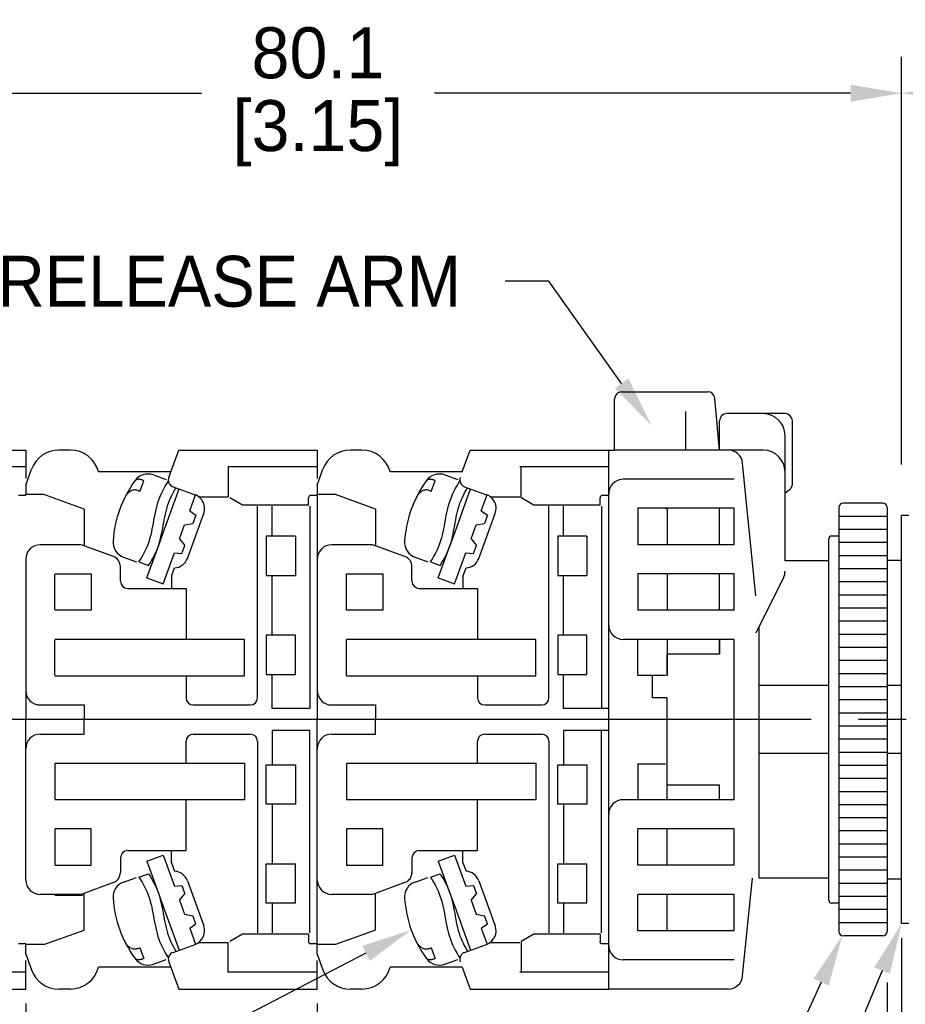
# Model space of a CAD drawing. Header units: inches. Extents: x 3 to 435, y 10 to 289.
# Tile 5 of 7: x 216 to 277, y 143 to 210. Entities that reach past the tile are written whole.
import ezdxf
from ezdxf import colors
from ezdxf.entities.mleader import LeaderData, LeaderLine
from ezdxf.math import Vec2, Vec3

# ---------------------------------------------------------------- set-up
doc = ezdxf.new("R2010")
doc.units = ezdxf.units.IN
doc.header["$LTSCALE"] = 10
doc.header["$MEASUREMENT"] = 0
doc.linetypes.add('CENTER', pattern=[0.4, 0.25, -0.05, 0.05, -0.05])
for name, color, linetype in [('CENTER', 40, 'CENTER'), ('DIMENSIONS', 140, 'Continuous'), ('TEXT', 140, 'Continuous')]:
    doc.layers.add(name, color=color, linetype=linetype)
doc.styles.add('FSTD1', font='txt.shx', dxfattribs={"bigfont": 'extfont.shx'})
doc.dimstyles.new('FSTD1', dxfattribs={"dimtxt": 3, "dimasz": 3, "dimexe": 1, "dimexo": 1, "dimgap": 1.5, "dimtad": 1, "dimdec": 1, "dimrnd": 1, "dimdsep": 46, "dimtxsty": 'FSTD1', "dimblk1": 'OPEN30', "dimblk2": 'OPEN30', "dimsah": 1, "dimcen": 0.1, "dimclrd": 256, "dimclre": 256, "dimclrt": 256, "dimadec": 0, "dimazin": 0, "dimtfac": 1, "dimtdec": 1, "dimtmove": 0, "dimatfit": 3, "dimldrblk": 'OPEN30', "dimfxl": 1, "dimtolj": 1, "dimarcsym": 0})
doc.dimstyles.get("Standard").update_dxf_attribs({"dimtxt": 3.5, "dimasz": 3.5, "dimexe": 2.5, "dimexo": 3.5, "dimgap": 1, "dimtad": 0, "dimtih": 1, "dimtoh": 1, "dimdec": 1, "dimzin": 0, "dimdsep": 46, "dimtxsty": 'Standard', "dimcen": 0, "dimadec": 0, "dimazin": 0, "dimtfac": 1, "dimtdec": 1, "dimtofl": 0, "dimtmove": 0, "dimatfit": 3, "dimfxl": 1, "dimtolj": 1, "dimtzin": 0, "dimarcsym": 0})

# ---------------------------------------------------------------- blocks, each defined once
blk = doc.blocks.new('_OPEN30')
at = {"color": 0, "linetype": 'ByBlock'}
for p, q in [((-1, 0.267949), (0, 0)), ((0, 0), (-1, -0.267949)), ((0, 0), (-1, 0))]:
    blk.add_line(p, q, dxfattribs=at)
blk = doc.blocks.new('*D49')
at = {"layer": 'DEFPOINTS', "color": 0, "transparency": 16777216}
for p in [(276.787, 148.197), (236.687, 143.697), (236.687, 112.511)]:
    blk.add_point(p, dxfattribs=at)
at = {"layer": 'DIMENSIONS', "lineweight": -2, "transparency": 16777216}
for p, q in [((276.787, 147.197), (276.787, 111.511)), ((236.687, 142.697), (236.687, 111.511)), ((273.787, 112.511), (239.687, 112.511))]:
    blk.add_line(p, q, dxfattribs=at)
at = {"layer": 'DIMENSIONS', "lineweight": -2, "transparency": 16777216, "xscale": 3, "yscale": 3, "zscale": 3, "rotation": 180}
blk.add_blockref('_OPEN30', (236.687, 112.511), dxfattribs=at)
at = {"layer": 'DIMENSIONS', "lineweight": -2, "transparency": 16777216, "xscale": 3, "yscale": 3, "zscale": 3}
blk.add_blockref('_OPEN30', (276.787, 112.511), dxfattribs=at)
at = {"layer": 'DIMENSIONS', "transparency": 16777216, "insert": (256.737, 115.511), "char_height": 3, "attachment_point": 5, "style": 'FSTD1'}
blk.add_mtext('\\A1;40', dxfattribs=at)
blk = doc.blocks.new('*D50')
at = {"layer": 'DEFPOINTS', "color": 0, "transparency": 16777216}
for p in [(276.787, 148.197), (216.687, 143.697), (216.687, 103.544)]:
    blk.add_point(p, dxfattribs=at)
at = {"layer": 'DIMENSIONS', "lineweight": -2, "transparency": 16777216}
for p, q in [((276.787, 147.197), (276.787, 102.544)), ((216.687, 142.697), (216.687, 102.544)), ((273.787, 103.544), (219.687, 103.544))]:
    blk.add_line(p, q, dxfattribs=at)
at = {"layer": 'DIMENSIONS', "lineweight": -2, "transparency": 16777216, "xscale": 3, "yscale": 3, "zscale": 3, "rotation": 180}
blk.add_blockref('_OPEN30', (216.687, 103.544), dxfattribs=at)
at = {"layer": 'DIMENSIONS', "lineweight": -2, "transparency": 16777216, "xscale": 3, "yscale": 3, "zscale": 3}
blk.add_blockref('_OPEN30', (276.787, 103.544), dxfattribs=at)
at = {"layer": 'DIMENSIONS', "transparency": 16777216, "insert": (246.737, 106.544), "char_height": 3, "attachment_point": 5, "style": 'FSTD1'}
blk.add_mtext('\\A1;\\A1;60', dxfattribs=at)
blk = doc.blocks.new('*D57')
at = {"layer": 'DEFPOINTS', "color": 0, "transparency": 16777216}
for p in [(288.787, 205.193), (276.787, 176.197), (288.787, 162.495)]:
    blk.add_point(p, dxfattribs=at)
at = {"layer": 'DIMENSIONS', "color": 0, "lineweight": -2, "transparency": 16777216}
for p, q in [((276.787, 179.697), (276.787, 207.693)), ((288.787, 165.995), (288.787, 207.693)), ((280.287, 205.193), (285.287, 205.193)), ((288.787, 205.193), (292.287, 205.193))]:
    blk.add_line(p, q, dxfattribs=at)
at = {"layer": 'DIMENSIONS', "color": 0, "transparency": 16777216}
for points in [[(280.287, 205.777), (280.287, 204.61), (276.787, 205.193)], [(285.287, 205.777), (285.287, 204.61), (288.787, 205.193)]]:
    blk.add_solid(points, dxfattribs=at)
at = {"layer": 'DIMENSIONS', "color": 0, "transparency": 16777216, "char_height": 3.5, "attachment_point": 5}
for s, insert in [('\\A1;12.0', (300.579, 207.943)), ('\\A1;[0.47]', (300.579, 202.443))]:
    blk.add_mtext(s, dxfattribs=dict(at, insert=insert))
blk = doc.blocks.new('*D58')
at = {"layer": 'DEFPOINTS', "color": 0, "transparency": 16777216}
for p in [(196.687, 205.193), (276.787, 176.197), (196.687, 173.197)]:
    blk.add_point(p, dxfattribs=at)
at = {"layer": 'DIMENSIONS', "color": 0, "lineweight": -2, "transparency": 16777216}
for p, q in [((196.687, 176.697), (196.687, 207.693)), ((276.787, 179.697), (276.787, 207.693)), ((200.187, 205.193), (228.737, 205.193)), ((273.287, 205.193), (244.737, 205.193))]:
    blk.add_line(p, q, dxfattribs=at)
at = {"layer": 'DIMENSIONS', "color": 0, "transparency": 16777216}
for points in [[(200.187, 205.777), (200.187, 204.61), (196.687, 205.193)], [(273.287, 205.777), (273.287, 204.61), (276.787, 205.193)]]:
    blk.add_solid(points, dxfattribs=at)
at = {"layer": 'DIMENSIONS', "color": 0, "transparency": 16777216, "char_height": 3.5, "attachment_point": 5}
for s, insert in [('\\A1;80.1', (236.737, 207.943)), ('\\A1;[3.15]', (236.737, 202.443))]:
    blk.add_mtext(s, dxfattribs=dict(at, insert=insert))
blk = doc.blocks.new('*D60')
at = {"layer": 'DEFPOINTS', "color": 0, "transparency": 16777216}
for p in [(276.787, 148.197), (275.787, 147.647), (276.787, 125.069)]:
    blk.add_point(p, dxfattribs=at)
at = {"layer": 'DIMENSIONS', "color": 0, "lineweight": -2, "transparency": 16777216}
for p, q in [((276.787, 144.697), (276.787, 122.569)), ((275.787, 144.147), (275.787, 122.569)), ((272.287, 125.069), (268.787, 125.069)), ((280.287, 125.069), (283.787, 125.069))]:
    blk.add_line(p, q, dxfattribs=at)
at = {"layer": 'DIMENSIONS', "color": 0, "transparency": 16777216}
for points in [[(272.287, 125.652), (272.287, 124.486), (275.787, 125.069)], [(280.287, 125.652), (280.287, 124.486), (276.787, 125.069)]]:
    blk.add_solid(points, dxfattribs=at)
at = {"layer": 'DIMENSIONS', "color": 0, "transparency": 16777216, "char_height": 3.5, "attachment_point": 5}
for s, insert in [('\\A1;1.0', (299.37, 127.819)), ('\\A1;[0.04]\\PPANEL\\PTHICKNESS', (299.37, 116.486))]:
    blk.add_mtext(s, dxfattribs=dict(at, insert=insert))

msp = doc.modelspace()

# ---------------------------------------------------------------- linework, layer by layer
for p, q in [((257.587, 184.697), (263.479, 184.697)), ((257.087, 180.697), (257.087, 184.197)), ((264.287, 180.697), (263.977, 184.24)), ((261.987, 180.697), (261.987, 183.348)), ((268.787, 183.197), (264.787, 183.197)), ((264.287, 180.697), (264.287, 182.697)), ((269.287, 178.36), (269.287, 182.697)), ((268.787, 179.197), (268.787, 181.697)), ((207.184, 180.697), (216.687, 180.697)), ((216.687, 180.697), (216.687, 178.747)), ((219.75, 180.697), (218.961, 180.697)), ((226.5, 178.817), (227.184, 180.697)), ((227.184, 180.697), (236.687, 180.697)), ((236.687, 180.697), (236.687, 178.747)), ((239.75, 180.697), (238.961, 180.697)), ((246.638, 179.197), (247.184, 180.697)), ((247.184, 180.697), (257.087, 180.697)), ((256.687, 143.697), (256.687, 180.697)), ((267.287, 180.697), (257.087, 180.697)), ((266.787, 170.697), (265.877, 179.796)), ((216.687, 179.547), (210.587, 179.547)), ((216.687, 178.297), (217.082, 179.381)), ((226.638, 179.197), (221.687, 179.197)), ((230.587, 179.547), (230.587, 177.497)), ((236.687, 179.547), (230.587, 179.547)), ((236.687, 178.297), (237.082, 179.381)), ((246.638, 179.197), (241.687, 179.197)), ((256.687, 179.547), (250.587, 179.547)), ((250.687, 177.422), (250.687, 179.522)), ((268.787, 173.087), (268.787, 179.197)), ((224.251, 178.657), (224.22, 178.645)), ((224.284, 178.668), (224.251, 178.657)), ((224.317, 178.676), (224.284, 178.668)), ((224.351, 178.682), (224.317, 178.676)), ((224.385, 178.686), (224.351, 178.682)), ((224.419, 178.688), (224.385, 178.686)), ((224.453, 178.688), (224.419, 178.688)), ((224.488, 178.686), (224.453, 178.688)), ((224.522, 178.682), (224.488, 178.686)), ((224.517, 177.862), (224.783, 178.593)), ((224.557, 178.676), (224.522, 178.682)), ((224.591, 178.669), (224.557, 178.676)), ((224.624, 178.66), (224.591, 178.669)), ((224.657, 178.649), (224.624, 178.66)), ((224.69, 178.637), (224.657, 178.649)), ((224.722, 178.624), (224.69, 178.637)), ((224.753, 178.609), (224.722, 178.624)), ((224.783, 178.593), (224.753, 178.609)), ((225.452, 178.986), (226.329, 178.667)), ((226.366, 178.387), (226.476, 178.56)), ((244.251, 178.657), (244.22, 178.645)), ((244.284, 178.668), (244.251, 178.657)), ((244.317, 178.676), (244.284, 178.668)), ((244.351, 178.682), (244.317, 178.676)), ((244.385, 178.686), (244.351, 178.682)), ((244.419, 178.688), (244.385, 178.686)), ((244.453, 178.688), (244.419, 178.688)), ((244.488, 178.686), (244.453, 178.688)), ((244.522, 178.682), (244.488, 178.686)), ((244.517, 177.862), (244.783, 178.593)), ((244.557, 178.676), (244.522, 178.682)), ((244.591, 178.669), (244.557, 178.676)), ((244.624, 178.66), (244.591, 178.669)), ((244.657, 178.649), (244.624, 178.66)), ((244.69, 178.637), (244.657, 178.649)), ((244.722, 178.624), (244.69, 178.637)), ((244.753, 178.609), (244.722, 178.624)), ((244.783, 178.593), (244.753, 178.609)), ((245.452, 178.986), (246.329, 178.667)), ((246.366, 178.387), (246.476, 178.56)), ((265.287, 178.697), (257.687, 178.697)), ((216.687, 178.297), (216.687, 177.647)), ((223.74, 177.773), (223.702, 177.737)), ((223.78, 177.807), (223.74, 177.773)), ((223.822, 177.839), (223.78, 177.807)), ((223.865, 177.868), (223.822, 177.839)), ((223.911, 177.893), (223.865, 177.868)), ((223.959, 177.915), (223.911, 177.893)), ((224.008, 177.933), (223.959, 177.915)), ((224.059, 177.947), (224.008, 177.933)), ((224.11, 177.955), (224.059, 177.947)), ((224.163, 177.958), (224.11, 177.955)), ((224.215, 177.956), (224.163, 177.958)), ((224.268, 177.95), (224.215, 177.956)), ((224.32, 177.939), (224.268, 177.95)), ((224.372, 177.925), (224.32, 177.939)), ((224.422, 177.907), (224.372, 177.925)), ((224.471, 177.886), (224.422, 177.907)), ((224.517, 177.862), (224.471, 177.886)), ((225.978, 177.662), (226.066, 177.848)), ((226.066, 177.848), (226.16, 178.031)), ((226.119, 175.019), (227.213, 178.026)), ((226.16, 178.031), (226.26, 178.211)), ((226.26, 178.211), (226.366, 178.387)), ((226.714, 177.588), (226.803, 177.763)), ((226.799, 178.177), (228.303, 177.629)), ((226.803, 177.763), (226.898, 177.935)), ((226.898, 177.935), (226.997, 178.104)), ((236.687, 178.297), (236.687, 162.197)), ((243.74, 177.773), (243.702, 177.737)), ((243.78, 177.807), (243.74, 177.773)), ((243.822, 177.839), (243.78, 177.807)), ((243.865, 177.868), (243.822, 177.839)), ((243.911, 177.893), (243.865, 177.868)), ((243.959, 177.915), (243.911, 177.893)), ((244.008, 177.933), (243.959, 177.915)), ((244.059, 177.947), (244.008, 177.933)), ((244.11, 177.955), (244.059, 177.947)), ((244.163, 177.958), (244.11, 177.955)), ((244.215, 177.956), (244.163, 177.958)), ((244.268, 177.95), (244.215, 177.956)), ((244.32, 177.939), (244.268, 177.95)), ((244.372, 177.925), (244.32, 177.939)), ((244.422, 177.907), (244.372, 177.925)), ((244.471, 177.886), (244.422, 177.907)), ((244.517, 177.862), (244.471, 177.886)), ((245.978, 177.662), (246.066, 177.848)), ((246.066, 177.848), (246.16, 178.031)), ((246.119, 175.019), (247.213, 178.026)), ((246.16, 178.031), (246.26, 178.211)), ((246.26, 178.211), (246.366, 178.387)), ((246.714, 177.588), (246.803, 177.763)), ((246.799, 178.177), (248.303, 177.629)), ((246.803, 177.763), (246.898, 177.935)), ((246.898, 177.935), (246.997, 178.104)), ((269.077, 177.953), (268.787, 177.746)), ((216.687, 177.587), (216.185, 177.587)), ((217.939, 177.647), (216.687, 177.647)), ((220.687, 176.647), (217.939, 177.647)), ((223.539, 177.533), (223.51, 177.489)), ((223.569, 177.576), (223.539, 177.533)), ((223.6, 177.618), (223.569, 177.576)), ((223.632, 177.659), (223.6, 177.618)), ((223.667, 177.699), (223.632, 177.659)), ((223.702, 177.737), (223.667, 177.699)), ((225.702, 176.892), (225.76, 177.088)), ((225.76, 177.088), (225.825, 177.282)), ((225.825, 177.282), (225.898, 177.474)), ((225.898, 177.474), (225.978, 177.662)), ((226.483, 177.046), (226.553, 177.229)), ((226.553, 177.229), (226.63, 177.41)), ((226.63, 177.41), (226.714, 177.588)), ((227.942, 176.52), (228.341, 177.615)), ((228.551, 177.497), (230.587, 177.497)), ((231.553, 176.922), (230.687, 177.422)), ((236.108, 177.48), (236.098, 177.422)), ((236.098, 176.922), (236.098, 177.422)), ((236.138, 177.537), (236.108, 177.48)), ((236.185, 177.587), (236.138, 177.537)), ((236.687, 177.587), (236.185, 177.587)), ((237.939, 177.647), (236.687, 177.647)), ((240.687, 176.647), (237.939, 177.647)), ((243.539, 177.533), (243.51, 177.489)), ((243.569, 177.576), (243.539, 177.533)), ((243.6, 177.618), (243.569, 177.576)), ((243.632, 177.659), (243.6, 177.618)), ((243.667, 177.699), (243.632, 177.659)), ((243.702, 177.737), (243.667, 177.699)), ((245.702, 176.892), (245.76, 177.088)), ((245.76, 177.088), (245.825, 177.282)), ((245.825, 177.282), (245.898, 177.474)), ((245.898, 177.474), (245.978, 177.662)), ((246.483, 177.046), (246.553, 177.229)), ((246.553, 177.229), (246.63, 177.41)), ((246.63, 177.41), (246.714, 177.588)), ((247.942, 176.52), (248.341, 177.615)), ((248.551, 177.497), (250.587, 177.497)), ((251.553, 176.922), (250.687, 177.422)), ((256.108, 177.48), (256.098, 177.422)), ((256.098, 176.922), (256.098, 177.422)), ((256.138, 177.537), (256.108, 177.48)), ((256.185, 177.587), (256.138, 177.537)), ((256.687, 177.587), (256.185, 177.587)), ((220.687, 176.647), (220.687, 174.123)), ((225.563, 176.293), (225.605, 176.494)), ((225.605, 176.494), (225.651, 176.694)), ((225.651, 176.694), (225.702, 176.892)), ((226.271, 176.292), (226.315, 176.483)), ((226.315, 176.483), (226.365, 176.672)), ((226.365, 176.672), (226.421, 176.86)), ((226.421, 176.86), (226.483, 177.046)), ((227.942, 176.52), (228.366, 176.223)), ((236.098, 176.922), (231.553, 176.922)), ((232.589, 163.697), (232.589, 176.847)), ((233.589, 174.797), (233.589, 176.847)), ((236.187, 176.847), (236.187, 162.947)), ((240.687, 176.647), (240.687, 174.123)), ((245.563, 176.293), (245.605, 176.494)), ((245.605, 176.494), (245.651, 176.694)), ((245.651, 176.694), (245.702, 176.892)), ((246.271, 176.292), (246.315, 176.483)), ((246.315, 176.483), (246.365, 176.672)), ((246.365, 176.672), (246.421, 176.86)), ((246.421, 176.86), (246.483, 177.046)), ((247.942, 176.52), (248.366, 176.223)), ((256.098, 176.922), (251.553, 176.922)), ((252.589, 163.697), (252.589, 176.847)), ((253.589, 174.797), (253.589, 176.847)), ((256.187, 176.847), (256.187, 162.947)), ((258.687, 176.697), (258.687, 174.197)), ((265.287, 176.697), (258.687, 176.697)), ((260.687, 176.647), (260.55, 176.697)), ((260.687, 176.647), (260.687, 174.197)), ((264.287, 174.197), (264.287, 176.697)), ((265.287, 174.197), (265.287, 176.697)), ((272.487, 176.747), (272.487, 174.797)), ((275.487, 177.047), (272.787, 177.047)), ((275.787, 176.747), (275.787, 147.647)), ((225.449, 175.687), (225.486, 175.889)), ((225.486, 175.889), (225.523, 176.091)), ((225.523, 176.091), (225.563, 176.293)), ((226.155, 175.713), (226.192, 175.907)), ((226.192, 175.907), (226.23, 176.1)), ((226.23, 176.1), (226.271, 176.292)), ((227.777, 173.262), (228.9, 176.348)), ((228.366, 176.223), (228.161, 175.659)), ((245.449, 175.687), (245.486, 175.889)), ((245.486, 175.889), (245.523, 176.091)), ((245.523, 176.091), (245.563, 176.293)), ((246.155, 175.713), (246.192, 175.907)), ((246.192, 175.907), (246.23, 176.1)), ((246.23, 176.1), (246.271, 176.292)), ((247.777, 173.262), (248.9, 176.348)), ((248.366, 176.223), (248.161, 175.659)), ((275.787, 176.147), (272.487, 176.147)), ((277.287, 176.197), (276.787, 176.197)), ((276.787, 173.137), (276.787, 176.197)), ((225.284, 174.882), (225.33, 175.082)), ((225.33, 175.082), (225.372, 175.283)), ((225.372, 175.283), (225.412, 175.484)), ((225.412, 175.484), (225.449, 175.687)), ((226.009, 174.94), (226.048, 175.133)), ((226.048, 175.133), (226.084, 175.326)), ((226.084, 175.326), (226.12, 175.52)), ((226.12, 175.52), (226.155, 175.713)), ((227.242, 174.598), (227.592, 175.559)), ((227.592, 175.559), (228.161, 175.659)), ((245.284, 174.882), (245.33, 175.082)), ((245.33, 175.082), (245.372, 175.283)), ((245.372, 175.283), (245.412, 175.484)), ((245.412, 175.484), (245.449, 175.687)), ((246.009, 174.94), (246.048, 175.133)), ((246.048, 175.133), (246.084, 175.326)), ((246.084, 175.326), (246.12, 175.52)), ((246.12, 175.52), (246.155, 175.713)), ((247.242, 174.598), (247.592, 175.559)), ((247.592, 175.559), (248.161, 175.659)), ((275.787, 175.247), (272.487, 175.247)), ((225.11, 174.294), (225.175, 174.488)), ((225.175, 174.488), (225.233, 174.684)), ((225.233, 174.684), (225.284, 174.882)), ((225.811, 174.173), (226.119, 175.019)), ((225.869, 174.369), (225.921, 174.558)), ((225.921, 174.558), (225.967, 174.748)), ((225.967, 174.748), (226.009, 174.94)), ((227.242, 174.598), (227.614, 174.155)), ((233.187, 174.797), (233.187, 172.097)), ((235.187, 174.797), (233.187, 174.797)), ((235.187, 174.797), (235.187, 172.097)), ((245.11, 174.294), (245.175, 174.488)), ((245.175, 174.488), (245.233, 174.684)), ((245.233, 174.684), (245.284, 174.882)), ((245.811, 174.173), (246.119, 175.019)), ((245.869, 174.369), (245.921, 174.558)), ((245.921, 174.558), (245.967, 174.748)), ((245.967, 174.748), (246.009, 174.94)), ((247.242, 174.598), (247.614, 174.155)), ((253.187, 174.797), (253.187, 172.097)), ((255.187, 174.797), (253.187, 174.797)), ((255.187, 174.797), (255.187, 172.097)), ((271.787, 173.087), (271.787, 174.597)), ((272.487, 174.797), (271.987, 174.797)), ((272.487, 174.797), (272.487, 149.597)), ((220.484, 174.197), (217.687, 174.197)), ((222.702, 173.389), (220.484, 174.197)), ((224.775, 173.545), (224.869, 173.728)), ((224.869, 173.728), (224.957, 173.914)), ((224.957, 173.914), (225.037, 174.102)), ((224.99, 171.918), (225.811, 174.173)), ((225.037, 174.102), (225.11, 174.294)), ((225.596, 173.634), (225.675, 173.814)), ((225.675, 173.814), (225.747, 173.997)), ((225.747, 173.997), (225.812, 174.182)), ((225.812, 174.182), (225.869, 174.369)), ((227.408, 173.592), (227.614, 174.155)), ((240.484, 174.197), (237.687, 174.197)), ((242.702, 173.389), (240.484, 174.197)), ((244.775, 173.545), (244.869, 173.728)), ((244.869, 173.728), (244.957, 173.914)), ((244.957, 173.914), (245.037, 174.102)), ((244.99, 171.918), (245.811, 174.173)), ((245.037, 174.102), (245.11, 174.294)), ((245.596, 173.634), (245.675, 173.814)), ((245.675, 173.814), (245.747, 173.997)), ((245.747, 173.997), (245.812, 174.182)), ((245.812, 174.182), (245.869, 174.369)), ((247.408, 173.592), (247.614, 174.155)), ((265.287, 174.197), (258.687, 174.197)), ((275.787, 174.347), (272.487, 174.347)), ((216.687, 173.197), (216.687, 162.197)), ((223.4, 173.348), (224.277, 173.029)), ((224.459, 173.016), (224.569, 173.189)), ((224.569, 173.189), (224.674, 173.365)), ((224.674, 173.365), (224.775, 173.545)), ((225.222, 172.942), (225.323, 173.11)), ((225.323, 173.11), (225.42, 173.282)), ((225.42, 173.282), (225.511, 173.457)), ((225.511, 173.457), (225.596, 173.634)), ((226.118, 171.507), (226.893, 173.637)), ((226.893, 173.637), (227.408, 173.592)), ((243.4, 173.348), (244.277, 173.029)), ((244.459, 173.016), (244.569, 173.189)), ((244.569, 173.189), (244.674, 173.365)), ((244.674, 173.365), (244.775, 173.545)), ((245.222, 172.942), (245.323, 173.11)), ((245.323, 173.11), (245.42, 173.282)), ((245.42, 173.282), (245.511, 173.457)), ((245.511, 173.457), (245.596, 173.634)), ((246.118, 171.507), (246.893, 173.637)), ((246.893, 173.637), (247.408, 173.592)), ((271.787, 173.087), (268.787, 173.087)), ((271.787, 151.306), (271.787, 173.087)), ((275.787, 173.447), (272.487, 173.447)), ((275.787, 173.137), (276.787, 173.137)), ((276.787, 151.256), (276.787, 173.137)), ((223.187, 171.697), (223.187, 172.697)), ((224.459, 173.016), (225.116, 172.776)), ((225.116, 172.776), (225.222, 172.942)), ((226.687, 172.021), (226.9, 172.606)), ((243.187, 171.697), (243.187, 172.697)), ((244.459, 173.016), (245.116, 172.776)), ((245.116, 172.776), (245.222, 172.942)), ((246.687, 172.021), (246.9, 172.606)), ((275.787, 172.547), (272.487, 172.547)), ((218.687, 172.197), (221.187, 172.197)), ((218.687, 169.747), (218.687, 172.147)), ((221.187, 172.197), (221.187, 169.697)), ((224.99, 171.918), (226.118, 171.507)), ((226.687, 172.021), (226.687, 171.197)), ((233.187, 172.097), (235.187, 172.097)), ((233.589, 167.997), (233.589, 172.097)), ((238.687, 172.197), (241.187, 172.197)), ((238.687, 169.697), (238.687, 172.197)), ((241.187, 172.197), (241.187, 169.697)), ((244.99, 171.918), (246.118, 171.507)), ((246.687, 172.021), (246.687, 171.197)), ((253.187, 172.097), (255.187, 172.097)), ((253.589, 167.997), (253.589, 172.097)), ((258.687, 172.197), (258.687, 169.697)), ((265.287, 172.197), (258.687, 172.197)), ((260.687, 172.197), (260.687, 169.697)), ((264.287, 169.697), (264.287, 172.197)), ((265.287, 169.697), (265.287, 172.197)), ((268.683, 171.945), (266.787, 168.127)), ((223.687, 171.197), (227.687, 171.197)), ((227.687, 171.197), (227.687, 167.697)), ((243.687, 171.197), (247.687, 171.197)), ((247.687, 171.197), (247.687, 167.697)), ((275.787, 171.647), (272.487, 171.647)), ((275.787, 170.747), (272.487, 170.747)), ((221.187, 169.697), (218.687, 169.697)), ((241.187, 169.697), (238.687, 169.697)), ((265.287, 169.697), (258.687, 169.697)), ((275.787, 169.847), (272.487, 169.847)), ((266.987, 168.529), (266.987, 151.306)), ((275.787, 168.947), (272.487, 168.947)), ((231.687, 167.697), (218.687, 167.697)), ((218.687, 165.247), (218.687, 167.647)), ((231.687, 165.197), (231.687, 167.697)), ((233.187, 167.997), (233.187, 165.297)), ((235.187, 167.997), (233.187, 167.997)), ((235.187, 165.297), (235.187, 167.997)), ((251.687, 167.697), (238.687, 167.697)), ((238.687, 165.197), (238.687, 167.697)), ((251.687, 165.197), (251.687, 167.697)), ((253.187, 167.997), (253.187, 165.297)), ((255.187, 167.997), (253.187, 167.997)), ((255.187, 165.297), (255.187, 167.997)), ((265.287, 167.697), (257.687, 167.697)), ((258.687, 165.247), (258.687, 167.647)), ((260.687, 167.697), (260.687, 165.197)), ((264.287, 167.697), (264.287, 166.697)), ((264.287, 166.697), (264.287, 167.697)), ((265.287, 156.697), (265.287, 167.697)), ((275.787, 168.047), (272.487, 168.047)), ((275.787, 167.147), (272.487, 167.147)), ((264.287, 166.697), (260.687, 166.697)), ((260.687, 165.197), (260.687, 166.697)), ((275.787, 166.247), (272.487, 166.247)), ((218.687, 165.197), (231.687, 165.197)), ((227.687, 165.197), (227.687, 163.697)), ((233.187, 165.297), (235.187, 165.297)), ((233.589, 162.947), (233.589, 165.297)), ((238.687, 165.197), (251.687, 165.197)), ((247.687, 165.197), (247.687, 163.697)), ((253.187, 165.297), (255.187, 165.297)), ((253.589, 162.947), (253.589, 165.297)), ((258.687, 165.247), (260.587, 165.247)), ((259.687, 163.697), (259.687, 165.197)), ((275.787, 165.347), (272.487, 165.347)), ((271.787, 164.529), (266.987, 164.529)), ((275.787, 164.447), (272.487, 164.447)), ((276.787, 164.529), (275.787, 164.529)), ((260.687, 163.697), (259.687, 163.697)), ((260.687, 157.697), (260.687, 163.697)), ((217.687, 163.197), (220.687, 163.197)), ((220.687, 163.197), (220.687, 162.197)), ((228.187, 163.197), (232.089, 163.197)), ((236.187, 162.947), (233.589, 162.947)), ((237.687, 163.197), (240.687, 163.197)), ((240.687, 163.197), (240.687, 162.197)), ((240.687, 163.197), (240.687, 162.197)), ((248.187, 163.197), (252.089, 163.197)), ((256.687, 162.947), (253.589, 162.947)), ((275.787, 163.547), (272.487, 163.547)), ((275.787, 162.647), (272.487, 162.647)), ((220.687, 162.197), (196.687, 162.197)), ((220.687, 162.197), (196.687, 162.197)), ((216.687, 151.197), (216.687, 162.197)), ((240.687, 162.197), (220.687, 162.197)), ((220.687, 161.197), (220.687, 162.197)), ((240.687, 162.197), (220.687, 162.197)), ((236.687, 146.097), (236.687, 162.197)), ((260.687, 162.197), (240.687, 162.197)), ((240.687, 161.197), (240.687, 162.197)), ((240.687, 161.197), (240.687, 162.197)), ((260.687, 162.197), (240.687, 162.197)), ((260.687, 156.697), (260.687, 162.197)), ((275.787, 161.747), (272.487, 161.747)), ((217.687, 161.197), (220.687, 161.197)), ((228.187, 161.197), (232.089, 161.197)), ((233.589, 161.447), (233.589, 159.097)), ((236.187, 161.447), (233.589, 161.447)), ((236.187, 147.547), (236.187, 161.447)), ((237.687, 161.197), (240.687, 161.197)), ((248.187, 161.197), (252.089, 161.197)), ((253.589, 161.447), (253.589, 159.097)), ((256.687, 161.447), (253.589, 161.447)), ((256.187, 147.547), (256.187, 161.447)), ((227.687, 159.197), (227.687, 160.697)), ((232.589, 160.697), (232.589, 147.547)), ((247.687, 159.197), (247.687, 160.697)), ((252.589, 160.697), (252.589, 147.547)), ((275.787, 160.847), (272.487, 160.847)), ((271.787, 159.865), (266.987, 159.865)), ((275.787, 159.947), (272.487, 159.947)), ((276.787, 159.865), (275.787, 159.865)), ((218.687, 159.197), (231.687, 159.197)), ((218.687, 159.147), (218.687, 156.747)), ((231.687, 159.197), (231.687, 156.697)), ((233.187, 156.397), (233.187, 159.097)), ((233.187, 159.097), (235.187, 159.097)), ((235.187, 159.097), (235.187, 156.397)), ((238.687, 159.197), (238.687, 156.697)), ((238.687, 159.197), (251.687, 159.197)), ((251.687, 159.197), (251.687, 156.697)), ((253.187, 156.397), (253.187, 159.097)), ((253.187, 159.097), (255.187, 159.097)), ((255.187, 159.097), (255.187, 156.397)), ((258.687, 159.147), (258.687, 156.747)), ((258.687, 159.147), (260.587, 159.147)), ((275.787, 159.047), (272.487, 159.047)), ((264.287, 157.697), (260.687, 157.697)), ((264.287, 156.697), (264.287, 157.697)), ((275.787, 158.147), (272.487, 158.147)), ((275.787, 157.247), (272.487, 157.247)), ((231.687, 156.697), (218.687, 156.697)), ((227.687, 153.197), (227.687, 156.697)), ((235.187, 156.397), (233.187, 156.397)), ((233.589, 156.397), (233.589, 152.297)), ((251.687, 156.697), (238.687, 156.697)), ((247.687, 153.197), (247.687, 156.697)), ((255.187, 156.397), (253.187, 156.397)), ((253.589, 156.397), (253.589, 152.297)), ((265.287, 156.697), (257.687, 156.697)), ((275.787, 156.347), (272.487, 156.347)), ((275.787, 155.447), (272.487, 155.447)), ((221.187, 154.697), (218.687, 154.697)), ((218.687, 154.647), (218.687, 152.247)), ((221.187, 152.197), (221.187, 154.697)), ((238.687, 154.697), (238.687, 152.197)), ((241.187, 154.697), (238.687, 154.697)), ((238.687, 154.647), (238.687, 152.247)), ((241.187, 152.197), (241.187, 154.697)), ((258.687, 152.197), (258.687, 154.697)), ((265.287, 154.697), (258.687, 154.697)), ((260.687, 152.197), (260.687, 154.697)), ((265.287, 152.197), (265.287, 154.697)), ((275.787, 154.547), (272.487, 154.547)), ((275.787, 153.647), (272.487, 153.647)), ((223.687, 153.197), (227.687, 153.197)), ((224.99, 152.475), (226.118, 152.886)), ((226.118, 152.886), (226.893, 150.756)), ((226.687, 152.372), (226.687, 153.197)), ((243.687, 153.197), (247.687, 153.197)), ((244.99, 152.475), (246.118, 152.886)), ((246.118, 152.886), (246.893, 150.756)), ((246.687, 152.372), (246.687, 153.197)), ((218.687, 152.197), (221.187, 152.197)), ((223.187, 152.697), (223.187, 151.697)), ((224.99, 152.475), (225.811, 150.22)), ((226.687, 152.372), (226.9, 151.787)), ((233.187, 152.297), (235.187, 152.297)), ((233.187, 149.597), (233.187, 152.297)), ((235.187, 149.597), (235.187, 152.297)), ((238.687, 152.197), (241.187, 152.197)), ((243.187, 152.697), (243.187, 151.697)), ((244.99, 152.475), (245.811, 150.22)), ((246.687, 152.372), (246.9, 151.787)), ((253.187, 152.297), (255.187, 152.297)), ((253.187, 149.597), (253.187, 152.297)), ((255.187, 149.597), (255.187, 152.297)), ((265.287, 152.197), (258.687, 152.197)), ((275.787, 152.747), (272.487, 152.747)), ((224.459, 151.377), (225.116, 151.617)), ((225.116, 151.617), (225.222, 151.451)), ((225.222, 151.451), (225.323, 151.283)), ((244.459, 151.377), (245.116, 151.617)), ((245.116, 151.617), (245.222, 151.451)), ((245.222, 151.451), (245.323, 151.283)), ((275.787, 151.847), (272.487, 151.847)), ((222.702, 151.004), (220.484, 150.197)), ((223.4, 151.045), (224.277, 151.364)), ((224.459, 151.377), (224.569, 151.204)), ((224.569, 151.204), (224.674, 151.028)), ((224.674, 151.028), (224.775, 150.848)), ((224.775, 150.848), (224.869, 150.665)), ((225.323, 151.283), (225.42, 151.111)), ((225.42, 151.111), (225.511, 150.936)), ((225.511, 150.936), (225.596, 150.759)), ((225.596, 150.759), (225.675, 150.579)), ((226.893, 150.756), (227.408, 150.801)), ((227.408, 150.801), (227.614, 150.238)), ((227.777, 151.131), (228.9, 148.046)), ((242.702, 151.004), (240.484, 150.197)), ((243.4, 151.045), (244.277, 151.364)), ((244.459, 151.377), (244.569, 151.204)), ((244.569, 151.204), (244.674, 151.028)), ((244.674, 151.028), (244.775, 150.848)), ((244.775, 150.848), (244.869, 150.665)), ((245.323, 151.283), (245.42, 151.111)), ((245.42, 151.111), (245.511, 150.936)), ((245.511, 150.936), (245.596, 150.759)), ((245.596, 150.759), (245.675, 150.579)), ((246.852, 150.918), (246.836, 150.912)), ((246.893, 150.756), (247.408, 150.801)), ((247.408, 150.801), (247.614, 150.238)), ((247.777, 151.131), (248.9, 148.046)), ((265.877, 144.597), (266.548, 151.306)), ((271.787, 151.306), (266.987, 151.306)), ((271.787, 149.797), (271.787, 151.306)), ((275.787, 150.947), (272.487, 150.947)), ((275.787, 151.256), (276.787, 151.256)), ((276.787, 148.197), (276.787, 151.256)), ((220.484, 150.197), (217.687, 150.197)), ((218.687, 150.147), (220.587, 150.147)), ((220.687, 147.747), (220.687, 150.271)), ((224.869, 150.665), (224.957, 150.48)), ((224.957, 150.48), (225.037, 150.291)), ((225.037, 150.291), (225.11, 150.099)), ((225.11, 150.099), (225.175, 149.905)), ((225.675, 150.579), (225.747, 150.396)), ((225.747, 150.396), (225.812, 150.212)), ((225.811, 150.22), (226.119, 149.374)), ((225.812, 150.212), (225.869, 150.024)), ((227.242, 149.795), (227.614, 150.238)), ((240.484, 150.197), (237.687, 150.197)), ((240.687, 147.747), (240.687, 150.271)), ((244.869, 150.665), (244.957, 150.48)), ((244.957, 150.48), (245.037, 150.291)), ((245.037, 150.291), (245.11, 150.099)), ((245.11, 150.099), (245.175, 149.905)), ((245.675, 150.579), (245.747, 150.396)), ((245.747, 150.396), (245.812, 150.212)), ((245.811, 150.22), (246.119, 149.374)), ((245.812, 150.212), (245.869, 150.024)), ((247.242, 149.795), (247.614, 150.238)), ((258.687, 147.697), (258.687, 150.197)), ((265.287, 150.197), (258.687, 150.197)), ((260.687, 147.747), (260.687, 150.197)), ((265.287, 147.697), (265.287, 150.197)), ((225.175, 149.905), (225.233, 149.709)), ((225.233, 149.709), (225.284, 149.511)), ((225.284, 149.511), (225.33, 149.311)), ((225.869, 150.024), (225.921, 149.835)), ((225.921, 149.835), (225.967, 149.645)), ((225.967, 149.645), (226.009, 149.453)), ((226.009, 149.453), (226.048, 149.261)), ((226.119, 149.374), (227.213, 146.367)), ((227.242, 149.795), (227.592, 148.834)), ((235.187, 149.597), (233.187, 149.597)), ((233.589, 149.597), (233.589, 147.547)), ((245.175, 149.905), (245.233, 149.709)), ((245.233, 149.709), (245.284, 149.511)), ((245.284, 149.511), (245.33, 149.311)), ((245.869, 150.024), (245.921, 149.835)), ((245.921, 149.835), (245.967, 149.645)), ((245.967, 149.645), (246.009, 149.453)), ((246.009, 149.453), (246.048, 149.261)), ((246.119, 149.374), (247.213, 146.367)), ((247.242, 149.795), (247.592, 148.834)), ((255.187, 149.597), (253.187, 149.597)), ((253.589, 149.597), (253.589, 147.547)), ((272.487, 149.597), (271.987, 149.597)), ((275.787, 150.047), (272.487, 150.047)), ((272.487, 149.597), (272.487, 147.647)), ((225.33, 149.311), (225.372, 149.11)), ((225.372, 149.11), (225.412, 148.909)), ((225.412, 148.909), (225.449, 148.706)), ((225.449, 148.706), (225.486, 148.504)), ((226.048, 149.261), (226.084, 149.067)), ((226.084, 149.067), (226.12, 148.873)), ((226.12, 148.873), (226.155, 148.68)), ((227.592, 148.834), (228.161, 148.734)), ((228.366, 148.17), (228.161, 148.734)), ((245.33, 149.311), (245.372, 149.11)), ((245.372, 149.11), (245.412, 148.909)), ((245.412, 148.909), (245.449, 148.706)), ((245.449, 148.706), (245.486, 148.504)), ((246.048, 149.261), (246.084, 149.067)), ((246.084, 149.067), (246.12, 148.873)), ((246.12, 148.873), (246.155, 148.68)), ((247.592, 148.834), (248.161, 148.734)), ((248.366, 148.17), (248.161, 148.734)), ((275.787, 149.147), (272.487, 149.147)), ((225.486, 148.504), (225.523, 148.302)), ((225.523, 148.302), (225.563, 148.1)), ((225.563, 148.1), (225.605, 147.899)), ((226.155, 148.68), (226.192, 148.486)), ((226.192, 148.486), (226.23, 148.293)), ((226.23, 148.293), (226.271, 148.101)), ((226.271, 148.101), (226.315, 147.91)), ((227.942, 147.873), (228.366, 148.17)), ((245.486, 148.504), (245.523, 148.302)), ((245.523, 148.302), (245.563, 148.1)), ((245.563, 148.1), (245.605, 147.899)), ((246.155, 148.68), (246.192, 148.486)), ((246.192, 148.486), (246.23, 148.293)), ((246.23, 148.293), (246.271, 148.101)), ((246.271, 148.101), (246.315, 147.91)), ((247.942, 147.873), (248.366, 148.17)), ((275.787, 148.247), (272.487, 148.247)), ((277.287, 148.197), (276.787, 148.197)), ((217.939, 146.747), (220.687, 147.747)), ((225.605, 147.899), (225.651, 147.699)), ((225.651, 147.699), (225.702, 147.501)), ((225.702, 147.501), (225.76, 147.305)), ((226.315, 147.91), (226.365, 147.721)), ((226.365, 147.721), (226.421, 147.533)), ((226.421, 147.533), (226.483, 147.348)), ((226.483, 147.348), (226.553, 147.164)), ((227.942, 147.873), (228.341, 146.778)), ((231.553, 147.472), (230.687, 146.972)), ((236.098, 147.472), (231.553, 147.472)), ((236.098, 147.472), (236.098, 146.972)), ((240.687, 147.747), (237.939, 146.747)), ((245.605, 147.899), (245.651, 147.699)), ((245.651, 147.699), (245.702, 147.501)), ((245.702, 147.501), (245.76, 147.305)), ((246.315, 147.91), (246.365, 147.721)), ((246.365, 147.721), (246.421, 147.533)), ((246.421, 147.533), (246.483, 147.348)), ((246.483, 147.348), (246.553, 147.164)), ((247.942, 147.873), (248.341, 146.778)), ((251.553, 147.472), (250.687, 146.972)), ((256.098, 147.472), (251.553, 147.472)), ((256.098, 147.472), (256.098, 146.972)), ((265.287, 147.697), (258.687, 147.697)), ((260.687, 147.747), (260.55, 147.697)), ((275.487, 147.347), (272.787, 147.347)), ((216.687, 146.806), (216.185, 146.806)), ((217.939, 146.747), (216.687, 146.747)), ((216.687, 146.097), (216.687, 146.747)), ((223.539, 146.86), (223.51, 146.904)), ((223.569, 146.817), (223.539, 146.86)), ((223.6, 146.775), (223.569, 146.817)), ((223.632, 146.734), (223.6, 146.775)), ((223.667, 146.694), (223.632, 146.734)), ((223.702, 146.656), (223.667, 146.694)), ((225.76, 147.305), (225.825, 147.111)), ((225.825, 147.111), (225.898, 146.92)), ((225.898, 146.92), (225.978, 146.731)), ((225.978, 146.731), (226.066, 146.545)), ((226.553, 147.164), (226.63, 146.983)), ((226.63, 146.983), (226.714, 146.805)), ((226.714, 146.805), (226.803, 146.63)), ((226.799, 146.217), (228.303, 146.764)), ((228.551, 146.897), (230.587, 146.897)), ((230.587, 144.847), (230.587, 146.897)), ((236.108, 146.913), (236.098, 146.972)), ((236.138, 146.856), (236.108, 146.913)), ((236.185, 146.806), (236.138, 146.856)), ((236.687, 146.806), (236.185, 146.806)), ((237.939, 146.747), (236.687, 146.747)), ((243.539, 146.86), (243.51, 146.904)), ((243.569, 146.817), (243.539, 146.86)), ((243.6, 146.775), (243.569, 146.817)), ((243.632, 146.734), (243.6, 146.775)), ((243.667, 146.694), (243.632, 146.734)), ((243.702, 146.656), (243.667, 146.694)), ((245.76, 147.305), (245.825, 147.111)), ((245.825, 147.111), (245.898, 146.92)), ((245.898, 146.92), (245.978, 146.731)), ((245.978, 146.731), (246.066, 146.545)), ((246.553, 147.164), (246.63, 146.983)), ((246.63, 146.983), (246.714, 146.805)), ((246.714, 146.805), (246.803, 146.63)), ((246.799, 146.217), (248.303, 146.764)), ((248.551, 146.897), (250.587, 146.897)), ((250.687, 146.972), (250.687, 144.872)), ((256.108, 146.913), (256.098, 146.972)), ((256.138, 146.856), (256.108, 146.913)), ((256.185, 146.806), (256.138, 146.856)), ((256.687, 146.806), (256.185, 146.806)), ((216.687, 146.097), (217.082, 145.013)), ((223.74, 146.62), (223.702, 146.656)), ((223.78, 146.586), (223.74, 146.62)), ((223.822, 146.554), (223.78, 146.586)), ((223.865, 146.526), (223.822, 146.554)), ((223.911, 146.5), (223.865, 146.526)), ((223.959, 146.478), (223.911, 146.5)), ((224.008, 146.46), (223.959, 146.478)), ((224.059, 146.446), (224.008, 146.46)), ((224.11, 146.438), (224.059, 146.446)), ((224.163, 146.435), (224.11, 146.438)), ((224.215, 146.437), (224.163, 146.435)), ((224.268, 146.443), (224.215, 146.437)), ((224.32, 146.454), (224.268, 146.443)), ((224.372, 146.468), (224.32, 146.454)), ((224.422, 146.486), (224.372, 146.468)), ((224.471, 146.507), (224.422, 146.486)), ((224.517, 146.531), (224.471, 146.507)), ((224.517, 146.531), (224.783, 145.8)), ((226.066, 146.545), (226.16, 146.362)), ((226.16, 146.362), (226.26, 146.182)), ((226.26, 146.182), (226.366, 146.006)), ((226.366, 146.006), (226.476, 145.833)), ((226.803, 146.63), (226.898, 146.458)), ((226.898, 146.458), (226.997, 146.289)), ((236.687, 146.097), (237.082, 145.013)), ((243.74, 146.62), (243.702, 146.656)), ((243.78, 146.586), (243.74, 146.62)), ((243.822, 146.554), (243.78, 146.586)), ((243.865, 146.526), (243.822, 146.554)), ((243.911, 146.5), (243.865, 146.526)), ((243.959, 146.478), (243.911, 146.5)), ((244.008, 146.46), (243.959, 146.478)), ((244.059, 146.446), (244.008, 146.46)), ((244.11, 146.438), (244.059, 146.446)), ((244.163, 146.435), (244.11, 146.438)), ((244.215, 146.437), (244.163, 146.435)), ((244.268, 146.443), (244.215, 146.437)), ((244.32, 146.454), (244.268, 146.443)), ((244.372, 146.468), (244.32, 146.454)), ((244.422, 146.486), (244.372, 146.468)), ((244.471, 146.507), (244.422, 146.486)), ((244.517, 146.531), (244.471, 146.507)), ((244.517, 146.531), (244.783, 145.8)), ((246.066, 146.545), (246.16, 146.362)), ((246.16, 146.362), (246.26, 146.182)), ((246.26, 146.182), (246.366, 146.006)), ((246.366, 146.006), (246.476, 145.833)), ((246.803, 146.63), (246.898, 146.458)), ((246.898, 146.458), (246.997, 146.289)), ((216.687, 143.697), (216.687, 145.647)), ((224.251, 145.736), (224.22, 145.748)), ((224.284, 145.725), (224.251, 145.736)), ((224.317, 145.717), (224.284, 145.725)), ((224.351, 145.711), (224.317, 145.717)), ((224.385, 145.707), (224.351, 145.711)), ((224.419, 145.705), (224.385, 145.707)), ((224.453, 145.705), (224.419, 145.705)), ((224.488, 145.707), (224.453, 145.705)), ((224.522, 145.711), (224.488, 145.707)), ((224.557, 145.717), (224.522, 145.711)), ((224.591, 145.724), (224.557, 145.717)), ((224.624, 145.733), (224.591, 145.724)), ((224.657, 145.744), (224.624, 145.733)), ((224.69, 145.756), (224.657, 145.744)), ((224.722, 145.769), (224.69, 145.756)), ((224.753, 145.784), (224.722, 145.769)), ((224.783, 145.8), (224.753, 145.784)), ((225.452, 145.407), (226.329, 145.726)), ((226.5, 145.576), (227.184, 143.697)), ((236.687, 143.697), (236.687, 145.647)), ((244.251, 145.736), (244.22, 145.748)), ((244.284, 145.725), (244.251, 145.736)), ((244.317, 145.717), (244.284, 145.725)), ((244.351, 145.711), (244.317, 145.717)), ((244.385, 145.707), (244.351, 145.711)), ((244.419, 145.705), (244.385, 145.707)), ((244.453, 145.705), (244.419, 145.705)), ((244.488, 145.707), (244.453, 145.705)), ((244.522, 145.711), (244.488, 145.707)), ((244.557, 145.717), (244.522, 145.711)), ((244.591, 145.724), (244.557, 145.717)), ((244.624, 145.733), (244.591, 145.724)), ((244.657, 145.744), (244.624, 145.733)), ((244.69, 145.756), (244.657, 145.744)), ((244.722, 145.769), (244.69, 145.756)), ((244.753, 145.784), (244.722, 145.769)), ((244.783, 145.8), (244.753, 145.784)), ((245.452, 145.407), (246.329, 145.726)), ((265.287, 145.697), (257.687, 145.697)), ((216.687, 144.847), (210.587, 144.847)), ((226.638, 145.197), (221.687, 145.197)), ((236.687, 144.847), (230.587, 144.847)), ((246.638, 145.197), (241.687, 145.197)), ((246.638, 145.197), (247.184, 143.697)), ((256.687, 144.847), (250.587, 144.847)), ((207.184, 143.697), (216.687, 143.697)), ((219.75, 143.697), (218.961, 143.697)), ((227.184, 143.697), (236.687, 143.697)), ((239.75, 143.697), (238.961, 143.697)), ((247.184, 143.697), (256.687, 143.697)), ((264.882, 143.697), (256.687, 143.697))]:
    msp.add_line(p, q)
for centre, radius, start, end in [((257.587, 184.197), 0.5, 90, 180), ((263.479, 184.197), 0.5, 5, 90), ((264.787, 182.697), 0.5, 90, 180), ((267.287, 181.697), 1.5, 0, 90), ((268.787, 182.697), 0.5, 0, 90), ((218.961, 178.697), 2, 90, 160), ((219.75, 178.697), 2, 14.47751, 90), ((238.961, 178.697), 2, 90, 160), ((239.75, 178.697), 2, 14.47751, 90), ((264.882, 179.697), 1, 5.71059, 90), ((267.287, 179.197), 1.5, 0, 90), ((230.659, 173.898), 8, 144.01639, 175.98361), ((225.076, 177.952), 1.1, 70, 144.01639), ((226.97, 178.646), 0.5, 160.00001, 249.99998), ((250.659, 173.898), 8, 144.01639, 175.98361), ((245.076, 177.952), 1.1, 70, 144.01639), ((246.97, 178.646), 0.5, 160.00001, 249.99998), ((257.687, 177.697), 1, 90, 180), ((268.787, 178.36), 0.5, 305.50875, 0), ((227.961, 176.69), 1, 340.00001, 70.00001), ((247.961, 176.69), 1, 340.00001, 70.00001), ((272.787, 176.747), 0.3, 90, 180), ((275.487, 176.747), 0.3, 0, 90), ((223.776, 174.382), 1.1, 175.98361, 250), ((243.776, 174.382), 1.1, 175.98361, 250), ((271.987, 174.597), 0.2, 90, 180), ((217.687, 173.197), 1, 90, 180), ((237.687, 173.197), 1, 90, 180), ((222.45, 172.697), 0.737, 0, 69.99999), ((226.838, 173.604), 1, 273.57818, 340), ((242.45, 172.697), 0.737, 0, 69.99999), ((246.838, 173.604), 1, 273.57818, 340), ((267.787, 172.389), 1, 333.59518, 0), ((223.687, 171.697), 0.5, 180, 270), ((243.687, 171.697), 0.5, 180, 270), ((257.687, 168.697), 1, 180, 270), ((217.687, 164.197), 1, 180, 270), ((228.187, 163.697), 0.5, 180, 270), ((232.089, 163.697), 0.5, 270, 0), ((237.687, 164.197), 1, 180, 270), ((248.187, 163.697), 0.5, 180, 270), ((252.089, 163.697), 0.5, 270, 0), ((217.687, 160.197), 1, 90, 180), ((228.187, 160.697), 0.5, 90, 180), ((232.089, 160.697), 0.5, 0, 90), ((237.687, 160.197), 1, 90, 180), ((248.187, 160.697), 0.5, 90, 180), ((252.089, 160.697), 0.5, 0, 90), ((257.687, 155.697), 1, 90, 180), ((223.687, 152.697), 0.5, 90, 180), ((243.687, 152.697), 0.5, 90, 180), ((222.45, 151.697), 0.737, 290.00001, 0), ((226.838, 150.789), 1, 20, 86.42182), ((242.45, 151.697), 0.737, 290.00001, 0), ((246.838, 150.789), 1, 20, 86.42182), ((217.687, 151.197), 1, 180, 270), ((223.776, 150.012), 1.1, 110, 184.01639), ((237.687, 151.197), 1, 180, 270), ((243.776, 150.012), 1.1, 110, 184.01639), ((230.659, 150.495), 8, 184.01639, 215.98361), ((250.659, 150.495), 8, 184.01639, 215.98361), ((271.987, 149.797), 0.2, 180, 270), ((227.961, 147.703), 1, 289.99999, 19.99999), ((247.961, 147.703), 1, 289.99999, 19.99999), ((272.787, 147.647), 0.3, 180, 270), ((275.487, 147.647), 0.3, 270, 0), ((257.687, 146.697), 1, 180, 270), ((226.97, 145.747), 0.5, 110.00002, 199.99999), ((246.97, 145.747), 0.5, 110.00002, 199.99999), ((225.076, 146.441), 1.1, 215.98361, 290), ((245.076, 146.441), 1.1, 215.98361, 290), ((218.961, 145.697), 2, 200, 270), ((219.75, 145.697), 2, 270, 345.52249), ((238.961, 145.697), 2, 200, 270), ((239.75, 145.697), 2, 270, 345.52249), ((264.882, 144.697), 1, 270, 354.28941)]:
    msp.add_arc(centre, radius, start, end)
at = {"layer": 'CENTER', "ltscale": 6.5}
msp.add_line((296.587, 162.197), (192.591, 162.197), dxfattribs=at)

# ---------------------------------------------------------------- dimensions: what is measured, and where the dimension line sits
at = {"layer": 'DIMENSIONS'}
for base, p2, picture, middle in [((196.687, 205.193), (196.687, 173.197), '*D58', (236.737, 205.193)), ((288.787, 205.193), (288.787, 162.495), '*D57', (300.579, 205.193))]:
    dim = msp.add_linear_dim(base=base, p1=(276.787, 176.197), p2=p2, dimstyle='Standard', override={"dimpost": '\\X'}, dxfattribs=at)
    dim.commit()
    dim.dimension.update_dxf_attribs({"geometry": picture, "text_midpoint": middle})
dim = msp.add_linear_dim(base=(216.687, 103.544), p1=(276.787, 148.197), p2=(216.687, 143.697), text='\\A1;60', dimstyle='FSTD1', override={"dimtxsty": 'FSTD1'}, dxfattribs=at)
dim.commit()
dim.dimension.update_dxf_attribs({"geometry": '*D50', "text_midpoint": (246.737, 103.544), "dimtype": 160})
dim = msp.add_linear_dim(base=(236.687, 112.511), p1=(276.787, 148.197), p2=(236.687, 143.697), dimstyle='FSTD1', override={"dimtxsty": 'FSTD1'}, dxfattribs=at)
dim.commit()
dim.dimension.update_dxf_attribs({"geometry": '*D49', "text_midpoint": (256.737, 112.511), "dimtype": 160})
dim = msp.add_linear_dim(base=(276.787, 125.069), p1=(275.787, 147.647), p2=(276.787, 148.197), text='<>\\PPANEL\\PTHICKNESS', dimstyle='Standard', override={"dimpost": '\\X'}, dxfattribs=at)
dim.commit()
dim.dimension.update_dxf_attribs({"geometry": '*D60', "text_midpoint": (299.37, 125.069)})

# ---------------------------------------------------------------- leaders
ml = msp.add_multileader_mtext('Standard', dxfattribs=at)
ml.set_content('PACKING', color=256)
ml.set_leader_properties()
ml.build(insert=Vec2(0, 0))
ml.multileader.update_dxf_attribs({"text_left_attachment_type": 2, "text_right_attachment_type": 2, "dogleg_length": 3, "arrow_head_size": 3.5})
ctx = ml.context
ctx.base_point, ctx.char_height, ctx.arrow_head_size, ctx.landing_gap_size, ctx.plane_origin = Vec3(236.007, 125.063), 3.5, 3.5, 3, Vec3(276.787, 148.197)
ctx.left_attachment, ctx.right_attachment, ctx.text_align_type = 2, 2, 2
notes = []
notes.append((ctx, [(0, (1, 1, 0), (267.173, 125.063), (-1, 0), 3, [(0, [(276.787, 148.197)], 0, [])])]))
ctx.mtext.insert, ctx.mtext.alignment, ctx.mtext.flow_direction = Vec3(261.173, 126.813), 3, 5
ml = msp.add_multileader_mtext('Standard', dxfattribs=at)
ml.set_content('LAMP TERMINAL', color=256)
ml.set_leader_properties()
ml.build(insert=Vec2(0, 0))
ml.multileader.update_dxf_attribs({"text_left_attachment_type": 2, "text_right_attachment_type": 2, "dogleg_length": 3, "arrow_head_size": 3.5})
ctx = ml.context
ctx.base_point, ctx.char_height, ctx.arrow_head_size, ctx.landing_gap_size, ctx.plane_origin = Vec3(145.702, 124.318), 3.5, 3.5, 3, Vec3(243.142, 147.759)
ctx.left_attachment, ctx.right_attachment, ctx.text_align_type = 2, 2, 2
notes.append((ctx, [(0, (1, 1, 0), (197.868, 124.318), (-1, 0), 3, [(0, [(243.142, 147.759)], 0, [])])]))
ctx.mtext.insert, ctx.mtext.alignment, ctx.mtext.flow_direction = Vec3(191.868, 126.068), 3, 5
ml = msp.add_multileader_mtext('Standard', dxfattribs=at)
ml.set_content('LOCKING\\PNUT', color=256)
ml.set_leader_properties()
ml.build(insert=Vec2(0, 0))
ml.multileader.update_dxf_attribs({"text_left_attachment_type": 2, "text_right_attachment_type": 2, "dogleg_length": 3, "arrow_head_size": 3.5})
ctx = ml.context
ctx.base_point, ctx.char_height, ctx.arrow_head_size, ctx.landing_gap_size, ctx.plane_origin = Vec3(235.82, 134.748), 3.5, 3.5, 3, Vec3(272.708, 147.357)
ctx.left_attachment, ctx.right_attachment, ctx.text_align_type = 2, 2, 2
notes.append((ctx, [(0, (1, 1, 0), (266.987, 134.748), (-1, 0), 3, [(0, [(272.708, 147.357)], 0, [])])]))
ctx.mtext.insert, ctx.mtext.alignment, ctx.mtext.flow_direction = Vec3(260.987, 139.415), 3, 5
at = {"layer": 'TEXT'}
ml = msp.add_multileader_mtext('Standard', dxfattribs=at)
ml.set_content('RELEASE ARM', color=256)
ml.set_leader_properties()
ml.build(insert=Vec2(0, 0))
ml.multileader.update_dxf_attribs({"text_left_attachment_type": 2, "text_right_attachment_type": 2, "dogleg_length": 3, "arrow_head_size": 3.5})
ctx = ml.context
ctx.base_point, ctx.char_height, ctx.arrow_head_size, ctx.landing_gap_size, ctx.plane_origin = Vec3(206.24, 192.281), 3.5, 3.5, 3, Vec3(259.606, 182.417)
ctx.left_attachment, ctx.right_attachment, ctx.text_align_type = 2, 2, 2
notes.append((ctx, [(0, (1, 1, 0), (252.573, 192.281), (-1, 0), 3, [(0, [(259.606, 182.417)], 0, [])])]))
ctx.mtext.insert, ctx.mtext.alignment, ctx.mtext.flow_direction = Vec3(246.573, 194.031), 3, 5
for ctx, leaders in notes:
    for number, flags, end, landing, length, lines in leaders:
        leader = LeaderData()
        leader.index, (leader.has_last_leader_line, leader.has_dogleg_vector, leader.attachment_direction) = number, flags
        leader.last_leader_point, leader.dogleg_vector, leader.dogleg_length = Vec3(end), Vec3(landing), length
        for number, points, colour, breaks in lines:
            line = LeaderLine()
            line.index, line.vertices, line.color, line.breaks = number, Vec3.list(points), colors.encode_raw_color(colour), breaks
            leader.lines.append(line)
        ctx.leaders.append(leader)

doc.saveas('drawing.dxf')
